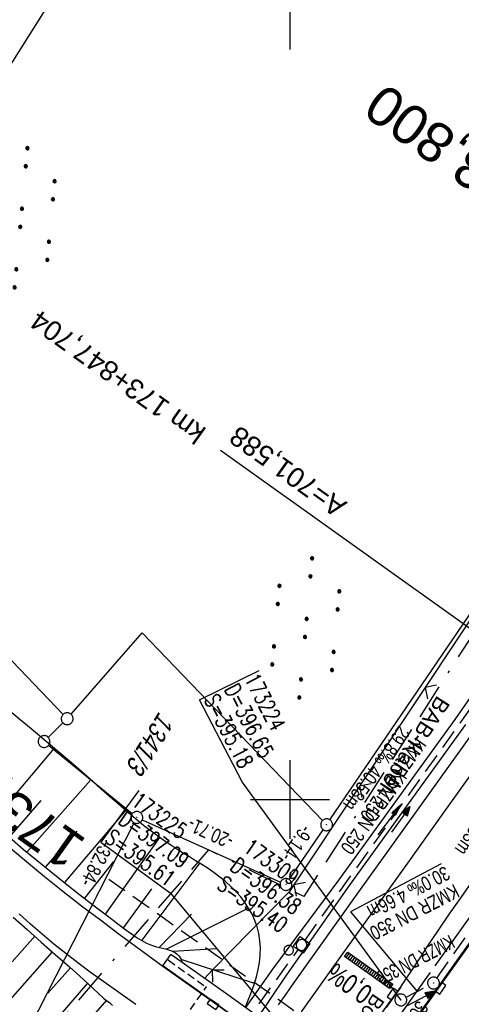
# Model space of a CAD drawing. Extents: x 508608 to 509338, y 452280 to 453218.
# Tile 12 of 31: x 508766 to 508822, y 452474 to 452599. Entities that reach past the tile are written whole.
import ezdxf
from ezdxf.enums import TextEntityAlignment as Align

# ---------------------------------------------------------------- set-up
doc = ezdxf.new("R2010")
doc.units = 0
doc.header["$LTSCALE"] = 10
doc.header["$MEASUREMENT"] = 0
for name, pattern in [('ACAD_ISO16W100', [73, 15, -6.5, 15, -6.5, 15, -7, 1, -7]), ('ACHSE', [5.5, 4, -0.5, 0.5, -0.5]), ('AUSGEZOGEN', [0]), ('LT00', [0]), ('LT17', [0.15, 0.1, -0.05]), ('STRICHLINIE2', [0.375, 0.25, -0.125])]:
    doc.linetypes.add(name, pattern=pattern)
doc.layers.get('0').update_dxf_attribs({"linetype": 'LT00'})
for name, color, linetype in [('--EK_FBR', 250, 'LT00'), ('--EK_Halt-Pfeil', 4, 'LT00'), ('--EK_Haltung', 7, 'STRICHLINIE2'), ('--EK_Haltung-Text', 140, 'LT00'), ('--EK_Schacht-Text', 5, 'LT00'), ('--EK_ST-93-1', 30, 'LT17'), ('--EL_DFK_AB_L', 21, 'LT00'), ('--EL_DFK_AB_P', 7, 'LT00'), ('--EL_Halt-Pfeil', 4, 'LT00'), ('--EL_Haltung', 182, 'STRICHLINIE2'), ('--EL_Haltung-Text', 182, 'LT00'), ('-AX-093', 35, 'ACHSE'), ('-EL-93-1', 250, 'LT00'), ('-QUE-40W', 11, 'Continuous'), ('ABSTAND', 8, 'LT00'), ('BAB-KABEL', 220, 'ACAD_ISO16W100'), ('BAB-KABEL_TEXT', 221, 'Continuous'), ('DFK_AB_L', 21, 'LT00'), ('DFK_AB_P', 7, 'LT00'), ('DFK_FLUR_NR', 250, 'LT00'), ('DFK_GZPKT', 250, 'LT00'), ('DFK_KATASTER', 250, 'LT00'), ('DFK_NUTZUNG', 250, 'LT00'), ('DFK_VERMPKT', 252, 'LT00'), ('PFEIL', 140, 'AUSGEZOGEN'), ('RINNE_TEXT', 11, 'Continuous'), ('V119_AFBR_BAB', 250, 'LT00'), ('V119_BOESCH', 250, 'LT00'), ('V119_BOSCHUNG', 250, 'LT00'), ('V119_BR_KAPPE', 30, 'LT00'), ('V119_BR_WID', 30, 'LT17'), ('V119_GRABEN', 250, 'LT00'), ('V119_H_BORD', 8, 'LT00'), ('V119_KA_MULD', 182, 'LT00'), ('V119_KA_PRUF', 182, 'LT00'), ('V119_LD_MARK', 250, 'LT00'), ('V119_RASTER', 250, 'LT00'), ('V119_SINKK', 182, 'LT00'), ('V119_ZAUN', 40, 'LT00')]:
    doc.layers.add(name, color=color, linetype=linetype)
doc.styles.add('Arial', font='ARIAL.TTF')
doc.styles.add('Beschrift', font='ARIAL.TTF')
doc.styles.add('Haltungsbeschriftung', font='ARIAL.TTF', dxfattribs={"width": 0.75})
doc.styles.add('schachtbeschriftung', font='romans.shx', dxfattribs={"width": 0.75, "height": 2})
doc.styles.get("Standard").update_dxf_attribs({"font": 'ARIAL.TTF'})

# ---------------------------------------------------------------- blocks, each defined once
blk = doc.blocks.new('SYMB7010')
at = {"color": 0, "linetype": 'ByBlock'}
for points in [[(-0.031408, 0.499213), (-0.093728, 0.49134), (-0.15457, 0.475719), (-0.212975, 0.452595), (-0.268021, 0.422333), (-0.31884, 0.385411), (-0.36463, 0.342411), (-0.40467, 0.29401), (-0.438329, 0.240973), (-0.465074, 0.184136), (-0.484486, 0.124395), (-0.496256, 0.062692), (-0.5002, 0)], [(-0.5002, 0), (-0.496256, -0.062692), (-0.484486, -0.124395), (-0.465075, -0.184136), (-0.438329, -0.240973), (-0.404671, -0.29401), (-0.36463, -0.342411), (-0.31884, -0.385411), (-0.268021, -0.422333), (-0.212975, -0.452595), (-0.154571, -0.475719), (-0.093728, -0.49134), (-0.031408, -0.499213), (0.031408, -0.499213)], [(0.5002, 0), (0.496256, 0.062692), (0.484485, 0.124395), (0.465074, 0.184136), (0.438329, 0.240973), (0.40467, 0.29401), (0.36463, 0.342411), (0.31884, 0.385411), (0.268021, 0.422333), (0.212975, 0.452595), (0.15457, 0.475719), (0.093728, 0.49134), (0.031408, 0.499213), (-0.031408, 0.499213)], [(0.031408, -0.499213), (0.093728, -0.491341), (0.15457, -0.475719), (0.212975, -0.452595), (0.268021, -0.422333), (0.31884, -0.385411), (0.36463, -0.342411), (0.404671, -0.294011), (0.438329, -0.240974), (0.465075, -0.184136), (0.484486, -0.124395), (0.496256, -0.062692), (0.500201, 0)]]:
    blk.add_lwpolyline(points, dxfattribs=at)
blk = doc.blocks.new('SYMB0003')
at = {"color": 0, "linetype": 'ByBlock'}
for p, q in [((-0.015712, 0), (0.010166, 0.012015)), ((0, -0.021257), (-0.015712, 0)), ((0.010166, 0.012015), (0, -0.021257))]:
    blk.add_line(p, q, dxfattribs=at)
for points in [[(-0.031395, 0.499013), (-0.093691, 0.491144), (-0.154509, 0.475528), (-0.21289, 0.452414), (-0.267913, 0.422164), (-0.318712, 0.385257), (-0.364484, 0.342274), (-0.404509, 0.293893), (-0.438154, 0.240877), (-0.464888, 0.184062), (-0.484292, 0.124345), (-0.496058, 0.062667), (-0.5, 0)], [(-0.5, 0), (-0.496058, -0.062667), (-0.484292, -0.124345), (-0.464888, -0.184062), (-0.438154, -0.240877), (-0.404509, -0.293893), (-0.364485, -0.342274), (-0.318712, -0.385257), (-0.267914, -0.422164), (-0.21289, -0.452414), (-0.154509, -0.475529), (-0.093691, -0.491144), (-0.031395, -0.499014), (0.031395, -0.499014)], [(0.5, 0), (0.496057, 0.062667), (0.484292, 0.124345), (0.464888, 0.184062), (0.438153, 0.240877), (0.404509, 0.293893), (0.364484, 0.342274), (0.318712, 0.385257), (0.267913, 0.422164), (0.21289, 0.452414), (0.154509, 0.475528), (0.093691, 0.491144), (0.031395, 0.499013), (-0.031395, 0.499013)], [(0.031395, -0.499014), (0.093691, -0.491144), (0.154509, -0.475529), (0.21289, -0.452414), (0.267914, -0.422164), (0.318712, -0.385257), (0.364485, -0.342274), (0.404509, -0.293893), (0.438154, -0.240877), (0.464889, -0.184062), (0.484292, -0.124345), (0.496058, -0.062667), (0.5, 0)]]:
    blk.add_lwpolyline(points, dxfattribs=at)
blk = doc.blocks.new('SYMB7110')
at = {"color": 0, "linetype": 'ByBlock'}
for p, q in [((-0.515, 0.392919), (-0.515, 0.367081)), ((-0.51, 0.362895), (-0.51, 0.397105)), ((-0.505, 0.399164), (-0.505, 0.360836)), ((-0.5, 0.360204), (-0.5, 0.399796)), ((-0.495, 0.399164), (-0.495, 0.360836)), ((-0.49, 0.362895), (-0.49, 0.397105)), ((-0.485, 0.392919), (-0.485, 0.367081)), ((-0.48, 0.379874), (-0.48, 0.380145)), ((-0.285, 0.392919), (-0.285, 0.367081)), ((-0.28, 0.362895), (-0.28, 0.397105)), ((-0.275, 0.399164), (-0.275, 0.360836)), ((-0.27, 0.360204), (-0.27, 0.399796)), ((-0.265, 0.399164), (-0.265, 0.360836)), ((-0.26, 0.362895), (-0.26, 0.397105)), ((-0.255, 0.392919), (-0.255, 0.367081)), ((-0.25, 0.379874), (-0.25, 0.380146)), ((0.255, 0.392919), (0.255, 0.367081)), ((0.26, 0.362895), (0.26, 0.397105)), ((0.265, 0.399164), (0.265, 0.360836)), ((0.27, 0.360204), (0.27, 0.399796)), ((0.275, 0.399164), (0.275, 0.360836)), ((0.28, 0.362895), (0.28, 0.397105)), ((0.285, 0.392919), (0.285, 0.367081)), ((0.29, 0.379874), (0.29, 0.380145)), ((0.485, 0.392919), (0.485, 0.367081)), ((0.49, 0.362895), (0.49, 0.397105)), ((0.495, 0.399164), (0.495, 0.360836)), ((0.5, 0.360204), (0.5, 0.399796)), ((0.505, 0.399164), (0.505, 0.360836)), ((0.51, 0.362895), (0.51, 0.397105)), ((0.515, 0.392919), (0.515, 0.367081)), ((0.52, 0.379874), (0.52, 0.380146)), ((-0.9, 0.012919), (-0.9, -0.012919)), ((-0.895, -0.017106), (-0.895, 0.017105)), ((-0.89, 0.019164), (-0.89, -0.019164)), ((-0.885, -0.019797), (-0.885, 0.019796)), ((-0.88, 0.019164), (-0.88, -0.019164)), ((-0.875, -0.017106), (-0.875, 0.017105)), ((-0.87, 0.012919), (-0.87, -0.012919)), ((-0.865, -0.000126), (-0.865, 0.000145)), ((-0.67, 0.012919), (-0.67, -0.012919)), ((-0.665, -0.017106), (-0.665, 0.017105)), ((-0.66, 0.019164), (-0.66, -0.019164)), ((-0.655, -0.019797), (-0.655, 0.019796)), ((-0.65, 0.019164), (-0.65, -0.019164)), ((-0.645, -0.017106), (-0.645, 0.017105)), ((-0.64, 0.012919), (-0.64, -0.012919)), ((-0.635, -0.000126), (-0.635, 0.000145)), ((-0.13, 0.012919), (-0.13, -0.012919)), ((-0.125, -0.017105), (-0.125, 0.017105)), ((-0.12, 0.019164), (-0.12, -0.019164)), ((-0.115, -0.019796), (-0.115, 0.019796)), ((-0.11, 0.019164), (-0.11, -0.019164)), ((-0.105, -0.017105), (-0.105, 0.017105)), ((-0.1, 0.012919), (-0.1, -0.012919)), ((-0.095, -0.000126), (-0.095, 0.000146)), ((0.1, 0.012919), (0.1, -0.012919)), ((0.105, -0.017105), (0.105, 0.017105)), ((0.11, 0.019164), (0.11, -0.019164)), ((0.115, -0.019796), (0.115, 0.019796)), ((0.12, 0.019164), (0.12, -0.019164)), ((0.125, -0.017105), (0.125, 0.017105)), ((0.13, 0.012919), (0.13, -0.012919)), ((0.135, -0.000126), (0.135, 0.000146)), ((0.64, 0.012919), (0.64, -0.012919)), ((0.645, -0.017105), (0.645, 0.017105)), ((0.65, 0.019164), (0.65, -0.019164)), ((0.655, -0.019796), (0.655, 0.019796)), ((0.66, 0.019164), (0.66, -0.019164)), ((0.665, -0.017105), (0.665, 0.017105)), ((0.67, 0.012919), (0.67, -0.012919)), ((0.675, -0.000126), (0.675, 0.000146)), ((0.87, 0.012919), (0.87, -0.012919)), ((0.875, -0.017105), (0.875, 0.017105)), ((0.88, 0.019164), (0.88, -0.019164)), ((0.885, -0.019796), (0.885, 0.019796)), ((0.89, 0.019164), (0.89, -0.019164)), ((0.895, -0.017105), (0.895, 0.017105)), ((0.9, 0.012919), (0.9, -0.012919)), ((0.905, -0.000126), (0.905, 0.000146)), ((-0.515, -0.367081), (-0.515, -0.392919)), ((-0.51, -0.397105), (-0.51, -0.362895)), ((-0.505, -0.360836), (-0.505, -0.399164)), ((-0.5, -0.399796), (-0.5, -0.360204)), ((-0.495, -0.360836), (-0.495, -0.399164)), ((-0.49, -0.397106), (-0.49, -0.362895)), ((-0.485, -0.367081), (-0.485, -0.392919)), ((-0.285, -0.367081), (-0.285, -0.392919)), ((-0.28, -0.397105), (-0.28, -0.362895)), ((-0.275, -0.360836), (-0.275, -0.399164)), ((-0.27, -0.399796), (-0.27, -0.360204)), ((-0.265, -0.360836), (-0.265, -0.399164)), ((-0.26, -0.397105), (-0.26, -0.362895)), ((-0.255, -0.367081), (-0.255, -0.392919)), ((0.255, -0.367081), (0.255, -0.392919)), ((0.26, -0.397105), (0.26, -0.362895)), ((0.265, -0.360836), (0.265, -0.399164)), ((0.27, -0.399796), (0.27, -0.360204)), ((0.275, -0.360836), (0.275, -0.399164)), ((0.28, -0.397105), (0.28, -0.362895)), ((0.285, -0.367081), (0.285, -0.392919)), ((0.485, -0.367081), (0.485, -0.392919)), ((0.49, -0.397105), (0.49, -0.362895)), ((0.495, -0.360836), (0.495, -0.399164)), ((0.5, -0.399796), (0.5, -0.360204)), ((0.505, -0.360836), (0.505, -0.399164)), ((0.51, -0.397105), (0.51, -0.362895)), ((0.515, -0.367081), (0.515, -0.392919)), ((-0.48, -0.380126), (-0.48, -0.379855)), ((-0.25, -0.380126), (-0.25, -0.379855)), ((0.29, -0.380126), (0.29, -0.379855)), ((0.52, -0.380126), (0.52, -0.379855))]:
    blk.add_line(p, q, dxfattribs=at)
for points in [[(-0.48, 0.38), (-0.481981, 0.388678), (-0.48753, 0.395637), (-0.49555, 0.399499), (-0.50445, 0.399499), (-0.51247, 0.395637), (-0.518019, 0.388678), (-0.52, 0.38), (-0.518019, 0.371322), (-0.51247, 0.364363), (-0.50445, 0.360501), (-0.49555, 0.360501), (-0.48753, 0.364363), (-0.481981, 0.371322), (-0.48, 0.38)], [(-0.25, 0.38), (-0.251981, 0.388678), (-0.25753, 0.395637), (-0.26555, 0.399499), (-0.27445, 0.399499), (-0.28247, 0.395637), (-0.288019, 0.388678), (-0.29, 0.38), (-0.288019, 0.371322), (-0.28247, 0.364363), (-0.27445, 0.360501), (-0.26555, 0.360501), (-0.25753, 0.364363), (-0.251981, 0.371322), (-0.25, 0.38)], [(0.29, 0.38), (0.288019, 0.388678), (0.28247, 0.395637), (0.27445, 0.399499), (0.26555, 0.399499), (0.25753, 0.395637), (0.251981, 0.388678), (0.25, 0.38), (0.251981, 0.371322), (0.25753, 0.364363), (0.26555, 0.360501), (0.27445, 0.360501), (0.28247, 0.364363), (0.288019, 0.371322), (0.29, 0.38)], [(0.52, 0.38), (0.518019, 0.388678), (0.51247, 0.395637), (0.50445, 0.399499), (0.495549, 0.399499), (0.48753, 0.395637), (0.481981, 0.388678), (0.48, 0.38), (0.481981, 0.371322), (0.48753, 0.364363), (0.495549, 0.360501), (0.50445, 0.360501), (0.51247, 0.364363), (0.518019, 0.371322), (0.52, 0.38)], [(-0.865, 0), (-0.866981, 0.008678), (-0.87253, 0.015637), (-0.88055, 0.019498), (-0.88945, 0.019498), (-0.89747, 0.015637), (-0.903019, 0.008678), (-0.905, 0)], [(-0.905, 0), (-0.903019, -0.008678), (-0.89747, -0.015637), (-0.88945, -0.019499), (-0.88055, -0.019499), (-0.87253, -0.015637), (-0.866981, -0.008678), (-0.865, 0)], [(-0.635, 0), (-0.636981, 0.008678), (-0.64253, 0.015637), (-0.65055, 0.019498), (-0.65945, 0.019498), (-0.66747, 0.015637), (-0.673019, 0.008678), (-0.675, 0)], [(-0.675, 0), (-0.673019, -0.008678), (-0.66747, -0.015637), (-0.65945, -0.019499), (-0.65055, -0.019499), (-0.64253, -0.015637), (-0.636981, -0.008678), (-0.635, 0)], [(-0.095, 0), (-0.096981, 0.008678), (-0.10253, 0.015637), (-0.11055, 0.019499), (-0.11945, 0.019499), (-0.12747, 0.015637), (-0.133019, 0.008678), (-0.135, 0)], [(-0.135, 0), (-0.133019, -0.008678), (-0.12747, -0.015637), (-0.11945, -0.019499), (-0.11055, -0.019499), (-0.10253, -0.015637), (-0.096981, -0.008678), (-0.095, 0)], [(0.135, 0), (0.133019, 0.008678), (0.12747, 0.015637), (0.11945, 0.019499), (0.11055, 0.019499), (0.10253, 0.015637), (0.096981, 0.008678), (0.095, 0)], [(0.095, 0), (0.096981, -0.008678), (0.10253, -0.015637), (0.11055, -0.019499), (0.11945, -0.019499), (0.12747, -0.015637), (0.133019, -0.008678), (0.135, 0)], [(0.675, 0), (0.673019, 0.008678), (0.66747, 0.015637), (0.65945, 0.019499), (0.65055, 0.019499), (0.64253, 0.015637), (0.636981, 0.008678), (0.635, 0)], [(0.635, 0), (0.636981, -0.008678), (0.64253, -0.015637), (0.65055, -0.019499), (0.65945, -0.019499), (0.66747, -0.015637), (0.673019, -0.008678), (0.675, 0)], [(0.905, 0), (0.903019, 0.008678), (0.89747, 0.015637), (0.88945, 0.019499), (0.88055, 0.019499), (0.87253, 0.015637), (0.866981, 0.008678), (0.865, 0)], [(0.865, 0), (0.866981, -0.008678), (0.87253, -0.015637), (0.88055, -0.019499), (0.88945, -0.019499), (0.89747, -0.015637), (0.903019, -0.008678), (0.905, 0)], [(-0.48, -0.38), (-0.481981, -0.371322), (-0.48753, -0.364363), (-0.49555, -0.360501), (-0.50445, -0.360501), (-0.51247, -0.364363), (-0.518019, -0.371322), (-0.52, -0.38), (-0.518019, -0.388678), (-0.51247, -0.395637), (-0.50445, -0.399499), (-0.49555, -0.399499), (-0.48753, -0.395637), (-0.481981, -0.388678), (-0.48, -0.38)], [(-0.25, -0.38), (-0.251981, -0.371322), (-0.25753, -0.364363), (-0.26555, -0.360501), (-0.27445, -0.360501), (-0.28247, -0.364363), (-0.288019, -0.371322), (-0.29, -0.38), (-0.288019, -0.388678), (-0.28247, -0.395637), (-0.27445, -0.399499), (-0.26555, -0.399499), (-0.25753, -0.395637), (-0.251981, -0.388678), (-0.25, -0.38)], [(0.29, -0.38), (0.288019, -0.371322), (0.28247, -0.364363), (0.27445, -0.360501), (0.26555, -0.360501), (0.25753, -0.364363), (0.251981, -0.371322), (0.25, -0.38), (0.251981, -0.388678), (0.25753, -0.395637), (0.26555, -0.399499), (0.27445, -0.399499), (0.28247, -0.395637), (0.288019, -0.388678), (0.29, -0.38)], [(0.52, -0.38), (0.518019, -0.371322), (0.51247, -0.364363), (0.50445, -0.360501), (0.495549, -0.360501), (0.48753, -0.364363), (0.481981, -0.371322), (0.48, -0.38), (0.481981, -0.388678), (0.48753, -0.395637), (0.495549, -0.399499), (0.50445, -0.399499), (0.51247, -0.395637), (0.518019, -0.388678), (0.52, -0.38)]]:
    blk.add_lwpolyline(points, dxfattribs=at)
blk = doc.blocks.new('SYMB0011')
at = {"color": 0, "linetype": 'ByBlock'}
for p, q in [((0.5, 0), (-0.5, 0)), ((0, 0.5), (0, -0.5))]:
    blk.add_line(p, q, dxfattribs=at)
blk = doc.blocks.new('SYMB0024')
at = {"color": 0, "linetype": 'ByBlock'}
for p, q in [((-0.5, 0.5), (0, 0)), ((0, 0), (0.5, 0.5))]:
    blk.add_line(p, q, dxfattribs=at)
blk = doc.blocks.new('Pfreil3')
at = {"layer": 'PFEIL'}
blk.add_hatch(color=256, dxfattribs=at).paths.add_polyline_path([(-1.55, 0.27), (-1.55, -0.27), (0, 0)])
for p, q in [((-1.55, 0), (-4.83, 0)), ((-1.55, -0.27), (-1.55, 0.27)), ((-1.55, 0.27), (0, 0)), ((0, 0), (-1.55, -0.27))]:
    blk.add_line(p, q, dxfattribs=at)
blk = doc.blocks.new('SYMB1210')
at = {"color": 0, "linetype": 'ByBlock'}
blk.add_line((0.018815, -0.179014), (0.055623, -0.17119), dxfattribs=at)
for points in [[(-0.2, -0.2), (-0.2, 0.2), (0.2, 0.2), (0.2, -0.2), (-0.2, -0.2)], [(0.018815, 0.179014), (-0.018815, 0.179014), (-0.055623, 0.17119), (-0.09, 0.155885), (-0.120444, 0.133766), (-0.145623, 0.105801), (-0.164438, 0.073213), (-0.176067, 0.037424), (-0.18, 0)], [(-0.18, 0), (-0.176067, -0.037424), (-0.164438, -0.073213), (-0.145623, -0.105801), (-0.120444, -0.133766), (-0.09, -0.155885), (-0.055623, -0.17119), (-0.018815, -0.179014), (0.018815, -0.179014)], [(0.18, 0), (0.176067, 0.037424), (0.164438, 0.073213), (0.145623, 0.105801), (0.120444, 0.133766), (0.09, 0.155885), (0.055623, 0.17119), (0.018815, 0.179014)], [(0.055623, -0.17119), (0.09, -0.155885), (0.120444, -0.133766), (0.145623, -0.105801), (0.164438, -0.073213), (0.176067, -0.037424), (0.18, 0)]]:
    blk.add_lwpolyline(points, dxfattribs=at)
blk = doc.blocks.new('SYMB0652')
at = {"color": 0, "linetype": 'ByBlock'}
blk.add_lwpolyline([(-0.15, -0.075), (0.15, -0.075), (0.15, 0.075), (-0.15, 0.075), (-0.15, -0.075)], dxfattribs=at)
blk = doc.blocks.new('SYMB0070')
at = {"color": 0, "linetype": 'ByBlock'}
for p, q in [((-0.5, 0), (0.2, 0)), ((0.5, 0), (0.2, 0.1)), ((0.2, 0.1), (0.2, 0)), ((0.468, 0), (0.21, 0.086)), ((0.21, 0.086), (0.21, -0.086)), ((0.21, -0.086), (0.468, 0)), ((0.22, -0.072), (0.437, 0)), ((0.23, -0.058), (0.405, 0)), ((0.24, -0.045), (0.374, 0)), ((0.342, 0), (0.25, 0.031)), ((0.25, 0.031), (0.25, -0.031)), ((0.25, -0.031), (0.342, 0)), ((0.26, -0.017), (0.31, 0)), ((0.27, -0.003), (0.279, 0))]:
    blk.add_line(p, q, dxfattribs=at)
for points in [[(0.2, 0), (0.2, -0.1), (0.5, 0)], [(0.437, 0), (0.22, 0.072), (0.22, -0.072)], [(0.405, 0), (0.23, 0.058), (0.23, -0.058)], [(0.374, 0), (0.24, 0.045), (0.24, -0.045)], [(0.31, 0), (0.26, 0.017), (0.26, -0.017)], [(0.279, 0), (0.27, 0.003), (0.27, -0.003)]]:
    blk.add_lwpolyline(points, dxfattribs=at)

msp = doc.modelspace()

# ---------------------------------------------------------------- hatches: boundary and pattern name
at = {"layer": '-QUE-40W'}
h = msp.add_hatch(dxfattribs=at)
h.set_pattern_fill('LT_0', color=256, scale=0.3, angle=234.5786, style=0, pattern_type=2)
h.set_pattern_definition([(234.5786102, (0.39873, -0.29907), (0.24447344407, -0.17387563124), [0.3])])
h.paths.add_polyline_path([(508807.3, 452480.68), (508813, 452476.63), (508812.6, 452476.06), (508806.89, 452480.11)])

# ---------------------------------------------------------------- linework, layer by layer
at = {"layer": '--EK_FBR'}
for points in [[(508798.52, 452473.99), (508799.48, 452475.35), (508800.44, 452476.7), (508808.72, 452488.31), (508823.42, 452508.84), (508837.9, 452529.12), (508852.73, 452549.86), (508866.6, 452569.24), (508880.93, 452589.59), (508895.48, 452610.58)], [(508794.34, 452471.43), (508783.87, 452478.87), (508778.36, 452482.92), (508775.97, 452484.7), (508773.59, 452486.5), (508771.24, 452488.34), (508768.91, 452490.2), (508766.61, 452492.09), (508764.33, 452494.02)], [(508780.46, 452474.05), (508774.68, 452478.15), (508773.11, 452479.3), (508771.58, 452480.48), (508770.07, 452481.7), (508768.59, 452482.95), (508767.14, 452484.23), (508765.7, 452485.53)]]:
    msp.add_lwpolyline(points, dxfattribs=at)
at = {"layer": '--EK_FBR', "color": 2}
for points in [[(508815.49, 452471.47), (508818.79, 452476.09), (508822.09, 452480.71), (508825.38, 452485.34), (508828.68, 452489.96), (508831.97, 452494.59), (508840.62, 452506.73), (508849.28, 452518.87), (508852.69, 452523.64), (508856.09, 452528.42), (508859.5, 452533.19), (508862.9, 452537.97), (508867.27, 452544.13), (508871.64, 452550.29), (508876.01, 452556.46), (508880.37, 452562.63), (508884.51, 452568.51), (508888.66, 452574.4), (508892.8, 452580.28), (508896.93, 452586.17), (508899.36, 452589.62), (508901.78, 452593.07), (508904.19, 452596.53), (508906.61, 452599.98)], [(508823.07, 452489.66), (508821.61, 452487.6), (508820.16, 452485.53), (508818.73, 452483.44), (508817.32, 452481.34), (508816.66, 452480.33), (508815.99, 452479.32), (508815.32, 452478.3), (508814.65, 452477.29), (508813.96, 452476.29), (508813.2, 452475.21), (508812.43, 452474.13), (508811.66, 452473.06)]]:
    msp.add_lwpolyline(points, dxfattribs=at)
at = {"layer": '--EK_Haltung'}
for p, q in [((508801.89, 452482.19), (508824.61, 452513.98)), ((508818.59, 452477.38), (508838.59, 452505.9)), ((508778.57, 452449.74), (508801.01, 452480.97)), ((508814.69, 452474.96), (508817.49, 452476.42))]:
    msp.add_line(p, q, dxfattribs=at)
at = {"layer": '--EK_Haltung-Text', "flags": 128}
msp.add_lwpolyline([(508819.12, 452491.84), (508807.66, 452485.77), (508816.09, 452475.69)], dxfattribs=at)
at = {"layer": '--EK_Schacht-Text', "flags": 128}
for points in [[(508814.02, 452474.62), (508793.92, 452502.23), (508788.51, 452512.62), (508796.08, 452516.34)], [(508780.86, 452501.16), (508776.04, 452494.61), (508784.81, 452488.18), (508805.72, 452463.16)]]:
    msp.add_lwpolyline(points, dxfattribs=at)
at = {"layer": '--EK_ST-93-1', "ltscale": 2.5}
msp.add_line((508809.66, 452466.74), (508777.04, 452489.89), dxfattribs=at)
at = {"layer": '--EL_DFK_AB_L'}
for p, q in [((508805.04, 452497.42), (508865.05, 452585.64)), ((508766, 452469.15), (508780.25, 452497.06)), ((508781.27, 452497.42), (508798.8, 452489.55)), ((508799.9, 452489.86), (508804.2, 452496.18))]:
    msp.add_line(p, q, dxfattribs=at)
at = {"layer": '--EL_Haltung'}
for p, q in [((508801.89, 452482.19), (508824.61, 452513.98)), ((508818.59, 452477.38), (508838.59, 452505.9)), ((508778.57, 452449.74), (508801.01, 452480.97)), ((508814.69, 452474.96), (508817.49, 452476.42))]:
    msp.add_line(p, q, dxfattribs=at)
at = {"layer": '-AX-093', "ltscale": 0.2}
msp.add_lwpolyline([(508907.61, 452604.95), (508898.75, 452592.22), (508889.85, 452579.51), (508880.92, 452566.83), (508871.95, 452554.17), (508862.97, 452541.53), (508853.97, 452528.89), (508844.96, 452516.26), (508840.01, 452509.33), (508828.64, 452493.4), (508822.96, 452485.44), (508817.28, 452477.47), (508811.61, 452469.49)], dxfattribs=at)
at = {"layer": '-EL-93-1'}
msp.add_line((508835.94, 452512.24), (508791.18, 452544.2), dxfattribs=at)
at = {"layer": '-QUE-40W', "flags": 128}
msp.add_lwpolyline([(508806.89, 452480.11), (508807.3, 452480.68), (508813, 452476.63), (508812.6, 452476.06), (508806.89, 452480.11)], dxfattribs=at)
at = {"layer": 'BAB-KABEL', "ltscale": 0.03, "flags": 128}
msp.add_lwpolyline([(509190.65, 453157.76), (509176.33, 453125.19), (509165.06, 453100.23), (509153.55, 453075.09), (509148.01, 453065.44), (509135.55, 453045.81), (509128.34, 453033.07), (509117.31, 453012), (509114.66, 453006.92), (509112.34, 453002.5), (509098.17, 452970.21), (509087.82, 452945.93), (509068.41, 452910.7), (509057.01, 452890.43), (509045.18, 452869.95), (509035.91, 452855), (509027.04, 452839.79), (508937.35, 452697.26), (508924.42, 452675.35), (508908.21, 452648.44), (508891.3, 452622.22), (508871.47, 452591.87), (508849.05, 452558.76), (508826.97, 452526.86), (508801.72, 452487.7), (508789.67, 452493.61), (508767.91, 452468.51), (508776.27, 452454.53), (508770.9, 452446.66), (508758.42, 452428.43), (508739.68, 452403.76), (508729.29, 452388.82), (508718.54, 452373.23), (508713.23, 452365.42)], dxfattribs=at)
at = {"layer": 'DFK_AB_L'}
for p, q in [((508805.04, 452497.42), (508865.05, 452585.64)), ((508766, 452469.15), (508780.25, 452497.06)), ((508781.27, 452497.42), (508798.8, 452489.55)), ((508799.9, 452489.86), (508804.2, 452496.18))]:
    msp.add_line(p, q, dxfattribs=at)
at = {"layer": 'DFK_KATASTER'}
for p, q in [((508758.24, 452582.9), (508826.28, 452691.22)), ((508771.25, 452510.77), (508748.99, 452533.97)), ((508772.26, 452510.8), (508781.27, 452521.11)), ((508781.27, 452521.11), (508804.1, 452497.34)), ((508769.37, 452507.87), (508771.24, 452509.7)), ((508780.01, 452498.2), (508769.42, 452506.86))]:
    msp.add_line(p, q, dxfattribs=at)
at = {"layer": 'V119_AFBR_BAB'}
for points in [[(508798.52, 452473.99), (508799.48, 452475.35), (508800.44, 452476.7), (508808.72, 452488.31), (508823.42, 452508.84), (508837.9, 452529.12), (508852.73, 452549.86), (508866.6, 452569.24), (508880.93, 452589.59), (508895.48, 452610.58)], [(508794.34, 452471.43), (508783.87, 452478.87), (508778.36, 452482.92), (508775.97, 452484.7), (508773.59, 452486.5), (508771.24, 452488.34), (508768.91, 452490.2), (508766.61, 452492.09), (508764.33, 452494.02)], [(508780.46, 452474.05), (508774.68, 452478.15), (508773.11, 452479.3), (508771.58, 452480.48), (508770.07, 452481.7), (508768.59, 452482.95), (508767.14, 452484.23), (508765.7, 452485.53)]]:
    msp.add_lwpolyline(points, dxfattribs=at)
at = {"layer": 'V119_AFBR_BAB', "color": 0}
for points in [[(508815.49, 452471.47), (508818.79, 452476.09), (508822.09, 452480.71), (508825.38, 452485.34), (508828.68, 452489.96), (508831.97, 452494.59), (508840.62, 452506.73), (508849.28, 452518.87), (508852.69, 452523.64), (508856.09, 452528.42), (508859.5, 452533.19), (508862.9, 452537.97), (508867.27, 452544.13), (508871.64, 452550.29), (508876.01, 452556.46), (508880.37, 452562.63), (508884.51, 452568.51), (508888.66, 452574.4), (508892.8, 452580.28), (508896.93, 452586.17), (508899.36, 452589.62), (508901.78, 452593.07), (508904.19, 452596.53), (508906.61, 452599.98)], [(508823.07, 452489.66), (508821.61, 452487.6), (508820.16, 452485.53), (508818.73, 452483.44), (508817.32, 452481.34), (508816.66, 452480.33), (508815.99, 452479.32), (508815.32, 452478.3), (508814.65, 452477.29), (508813.96, 452476.29), (508813.2, 452475.21), (508812.43, 452474.13), (508811.66, 452473.06)]]:
    msp.add_lwpolyline(points, dxfattribs=at)
at = {"layer": 'V119_BOESCH'}
for points in [[(508794.33, 452473.68), (508794.53, 452474.16), (508794.87, 452475), (508795.19, 452475.84), (508795.49, 452476.69), (508795.74, 452477.56), (508795.96, 452478.46), (508796.11, 452479.37), (508796.21, 452480.29), (508796.24, 452481.2), (508796.18, 452482.12), (508796.05, 452483.02), (508795.83, 452483.86), (508795.54, 452484.67), (508795.18, 452485.47), (508794.75, 452486.23), (508794.27, 452486.96), (508793.74, 452487.66), (508793.17, 452488.32), (508792.51, 452488.98), (508791.83, 452489.6), (508791.11, 452490.18), (508790.37, 452490.73), (508789.61, 452491.25), (508788.83, 452491.76), (508788.04, 452492.25), (508787.25, 452492.74), (508786.45, 452493.22), (508785.66, 452493.71), (508784.88, 452494.21), (508783.71, 452495.01), (508782.57, 452495.85), (508781.45, 452496.71), (508780.36, 452497.6), (508779.28, 452498.52), (508778.21, 452499.44), (508777.15, 452500.38), (508776.09, 452501.32), (508775.03, 452502.27), (508773.97, 452503.21), (508772.63, 452504.37), (508771.28, 452505.53), (508769.92, 452506.67), (508768.55, 452507.81), (508767.19, 452508.95), (508765.82, 452510.09), (508764.47, 452511.24)], [(508764.46, 452495.21), (508766.2, 452493.72), (508767.96, 452492.26), (508769.73, 452490.82), (508771.53, 452489.39), (508773.34, 452487.97), (508775.18, 452486.55), (508777.04, 452485.14), (508778.92, 452483.72), (508779.48, 452483.3), (508780.05, 452482.89), (508780.63, 452482.5), (508781.21, 452482.13), (508781.82, 452481.81), (508782.44, 452481.54), (508783.08, 452481.33), (508783.45, 452481.24), (508783.83, 452481.16), (508784.21, 452481.08), (508784.58, 452480.98), (508784.96, 452480.85), (508785.24, 452480.73), (508785.5, 452480.57), (508785.74, 452480.39), (508785.94, 452480.17), (508786.08, 452479.95), (508786.19, 452479.72), (508786.29, 452479.47)], [(508764.93, 452485.12), (508766.7, 452483.53), (508768.48, 452481.94), (508770.27, 452480.37), (508772.06, 452478.79), (508773.85, 452477.22), (508776.39, 452474.85), (508776.77, 452474.55), (508777.16, 452474.24), (508777.53, 452473.92)]]:
    msp.add_lwpolyline(points, dxfattribs=at)
at = {"layer": 'V119_BOSCHUNG'}
for p, q in [((508770.12, 452506.5), (508762.23, 452497.17)), ((508774.76, 452502.51), (508766.67, 452493.33)), ((508768.44, 452499.88), (508764.43, 452495.23)), ((508779.17, 452498.61), (508771.42, 452489.47)), ((508772.99, 452495.97), (508768.99, 452491.42)), ((508783.46, 452495.2), (508776.57, 452485.49)), ((508777.63, 452492.16), (508773.96, 452487.49)), ((508788.56, 452491.96), (508781.22, 452482.17)), ((508782.43, 452488.67), (508778.9, 452483.77)), ((508787.53, 452485.5), (508783.4, 452481.25)), ((508794.74, 452486.25), (508784.33, 452481.05)), ((508767.66, 452482.68), (508764.8, 452479.46)), ((508769.89, 452480.7), (508764.23, 452474.29)), ((508790.69, 452481.07), (508785.16, 452480.77)), ((508795.48, 452476.69), (508786.19, 452479.73)), ((508772.17, 452478.69), (508769.3, 452475.49)), ((508774.35, 452476.75), (508768.67, 452470.18)), ((508776.74, 452474.58), (508773.84, 452471.24))]:
    msp.add_line(p, q, dxfattribs=at)
at = {"layer": 'V119_BR_KAPPE'}
msp.add_line((508783.9, 452478.94), (508784.89, 452480.38), dxfattribs=at)
for points in [[(508832.19, 452446.8), (508829.18, 452448.94), (508826.16, 452451.09), (508823.15, 452453.24), (508820.13, 452455.38), (508817.21, 452457.45), (508814.28, 452459.52), (508811.36, 452461.6), (508808.43, 452463.67), (508805.14, 452466), (508801.86, 452468.33), (508798.57, 452470.67), (508795.29, 452473), (508791.82, 452475.46), (508788.36, 452477.92), (508784.89, 452480.38)], [(508831.19, 452445.38), (508827.16, 452448.24), (508823.14, 452451.09), (508819.11, 452453.95), (508816.21, 452456), (508813.32, 452458.06), (508810.42, 452460.12), (508807.52, 452462.18), (508804.89, 452464.04), (508802.26, 452465.9), (508799.63, 452467.76), (508796.99, 452469.62), (508794.36, 452471.48), (508791.75, 452473.34), (508789.13, 452475.21), (508786.52, 452477.07), (508783.9, 452478.94)]]:
    msp.add_lwpolyline(points, dxfattribs=at)
at = {"layer": 'V119_BR_WID'}
for p in [(508784.6, 452479.64), (508784.77, 452469.73)]:
    msp.add_line(p, (508789.38, 452476.25), dxfattribs=at)
at = {"layer": 'V119_GRABEN'}
for points in [[(508794.39, 452473.64), (508797.83, 452478.51), (508806.15, 452489.78), (508820.9, 452510.12), (508835.57, 452531.17)], [(508796, 452472.49), (508799.3, 452477.37), (508807.52, 452489.12), (508822.27, 452509.48)]]:
    msp.add_lwpolyline(points, dxfattribs=at)
at = {"layer": 'V119_H_BORD'}
msp.add_line((508814.05, 452476.23), (508813.96, 452476.29), dxfattribs=at)
for points in [[(508815.41, 452471.57), (508818.16, 452475.41), (508820.9, 452479.26), (508823.64, 452483.1)], [(508812.19, 452473.66), (508813.12, 452474.95), (508814.05, 452476.23)]]:
    msp.add_lwpolyline(points, dxfattribs=at)
at = {"layer": 'V119_LD_MARK'}
msp.add_lwpolyline([(508801.45, 452473.1), (508805.93, 452479.38), (508810.4, 452485.66), (508814.89, 452491.94), (508819.37, 452498.21), (508823.86, 452504.48), (508828.35, 452510.76), (508832.83, 452517.03), (508837.32, 452523.3), (508841.81, 452529.57), (508846.29, 452535.85), (508850.77, 452542.13), (508855.24, 452548.41), (508860.01, 452555.12), (508864.78, 452561.84), (508869.53, 452568.56), (508874.28, 452575.29), (508879.02, 452582.03), (508883.75, 452588.77), (508888.46, 452595.52), (508893.17, 452602.28)], dxfattribs=at)
at = {"layer": 'V119_RASTER'}
for p, q in [((508800, 452595), (508800, 452605)), ((508800, 452495), (508800, 452505)), ((508795, 452500), (508805, 452500))]:
    msp.add_line(p, q, dxfattribs=at)
at = {"layer": 'V119_ZAUN'}
for p, q in [((508825.4, 452526.69), (508817.1, 452514.2)), ((508817.1, 452514.2), (508808.8, 452501.71)), ((508808.8, 452501.71), (508800.49, 452489.21)), ((508790.15, 452478.37), (508789.16, 452477.35))]:
    msp.add_line(p, q, dxfattribs=at)
msp.add_lwpolyline([(508800.49, 452489.21), (508799.92, 452488.36), (508790.15, 452478.37)], dxfattribs=at)

# ---------------------------------------------------------------- block references
at = {"layer": '--EK_Halt-Pfeil', "yscale": 4, "zscale": 4}
for p, xscale, rotation in [((508814.06, 452497.5), 4.000000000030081, 54.43847000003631), ((508816.55, 452474.8), 4.000000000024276, 27.37921999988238)]:
    msp.add_blockref('SYMB0070', p, dxfattribs=dict(at, xscale=xscale, rotation=rotation))
at = {"layer": '--EL_DFK_AB_P', "xscale": 1.500000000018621, "yscale": 1.5, "zscale": 1.5, "rotation": 264.7377099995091}
for p in [(508780.59, 452497.73), (508804.62, 452496.8), (508799.48, 452489.24)]:
    msp.add_blockref('SYMB0003', p, dxfattribs=at)
at = {"layer": '--EL_Halt-Pfeil', "yscale": 4, "zscale": 4}
for p, xscale, rotation in [((508814.06, 452497.5), 4.000000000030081, 54.43847000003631), ((508816.55, 452474.8), 4.000000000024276, 27.37921999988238)]:
    msp.add_blockref('SYMB0070', p, dxfattribs=dict(at, xscale=xscale, rotation=rotation))
at = {"layer": 'DFK_AB_P', "xscale": 1.500000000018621, "yscale": 1.5, "zscale": 1.5, "rotation": 264.7377099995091}
for p in [(508780.59, 452497.73), (508804.62, 452496.8), (508799.48, 452489.24)]:
    msp.add_blockref('SYMB0003', p, dxfattribs=at)
at = {"layer": 'DFK_GZPKT', "xscale": 1.500000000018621, "yscale": 1.5, "zscale": 1.5, "rotation": 264.7377099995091}
for p in [(508771.77, 452510.23), (508768.84, 452507.34)]:
    msp.add_blockref('SYMB7010', p, dxfattribs=at)
at = {"layer": 'DFK_NUTZUNG', "xscale": 9.999999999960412, "yscale": 10, "zscale": 10, "rotation": 264.7377000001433}
for p in [(508765.93, 452573.67), (508801.98, 452521.73)]:
    msp.add_blockref('SYMB7110', p, dxfattribs=at)
at = {"layer": 'DFK_VERMPKT', "xscale": 1.200000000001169, "yscale": 1.200000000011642, "zscale": 1.2, "rotation": 264.7377100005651}
msp.add_blockref('SYMB7010', (508799.82, 452480.92), dxfattribs=at)
at = {"layer": 'PFEIL', "rotation": 53.16310180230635}
msp.add_blockref('Pfreil3', (508814.01, 452499.38), dxfattribs=at)
at = {"layer": 'V119_BR_WID', "xscale": 0.1, "yscale": 0.1, "zscale": 0.1, "rotation": 238.28581}
for p in [(508784.6, 452479.64), (508789.38, 452476.25)]:
    msp.add_blockref('SYMB0011', p, dxfattribs=at)
at = {"layer": 'V119_KA_MULD', "xscale": 3.799999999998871, "yscale": 3.80000000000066, "zscale": 3.8, "rotation": 235.0370913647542}
msp.add_blockref('SYMB1210', (508801.45, 452481.58), dxfattribs=at)
at = {"layer": 'V119_KA_PRUF', "xscale": 1.5, "yscale": 1.5, "zscale": 1.5, "rotation": 238.28581}
for p in [(508818.16, 452476.76), (508814.02, 452474.62)]:
    msp.add_blockref('SYMB0003', p, dxfattribs=at)
at = {"layer": 'V119_SINKK', "zscale": 4.5}
for p, xscale, yscale, rotation in [((508819.07, 452476.08), 4.499999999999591, 4.499999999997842, 233.9999999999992), ((508812.95, 452475.37), 4.50000000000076, 4.499999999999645, 234.4999999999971), ((508790.25, 452474.06), 4.500000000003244, 4.500000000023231, 324.5826421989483)]:
    msp.add_blockref('SYMB0652', p, dxfattribs=dict(at, xscale=xscale, yscale=yscale, rotation=rotation))
at = {"layer": 'V119_ZAUN', "xscale": 2.1, "yscale": 2.1, "zscale": 2.1}
for p, rotation in [((508817.1, 452514.2), 236.39355), ((508808.8, 452501.71), 236.39355), ((508800.49, 452489.21), 236.39355), ((508790.15, 452478.37), 225.6178)]:
    msp.add_blockref('SYMB0024', p, dxfattribs=dict(at, rotation=rotation))

# ---------------------------------------------------------------- texts
at = {"layer": '--EK_Haltung-Text', "style": 'Haltungsbeschriftung', "width": 0.75}
for s, rotation, p in [('29.8‰ 40.58m', -125.5615, (508813.82, 452509.47)), ('KMZR DN 250', -125.5615, (508815.9, 452507.99)), ('31.9‰ 36.33m', -125.0475, (508827.88, 452503.87)), ('30.0‰ 4.66m', -152.6208, (508819.61, 452491.63)), ('KMZR DN 350', -152.6208, (508820.79, 452489.36)), ('30.4‰ 14.16m', -125.9112, (508816.18, 452474.65))]:
    msp.add_text(s, height=1.8, rotation=rotation, dxfattribs=at).set_placement(p)
at = {"layer": '--EK_Schacht-Text', "style": 'schachtbeschriftung', "width": 0.75}
for s, rotation, p in [('173224', -62.6208, (508794.16, 452515.32)), ('D=396.65', -62.6208, (508791.6, 452513.99)), ('S=395.18', -62.6208, (508789.05, 452512.67)), ('173225', -35.9112, (508779.78, 452499.41)), ('D=397.09', -35.9112, (508778.09, 452497.08)), ('S=395.61', -35.9112, (508776.4, 452494.75)), ('173309', -35.5615, (508793.94, 452493.53)), ('D=396.38', -35.5615, (508792.26, 452491.18)), ('S=395.40', -35.5615, (508790.59, 452488.84))]:
    msp.add_text(s, height=2, rotation=rotation, dxfattribs=at).set_placement(p)
at = {"layer": '--EK_ST-93-1', "style": 'Beschrift'}
for s, rotation, p in [('173,800', -215.3924, (508831.01, 452574.24)), ('173,900', -215.3672, (508772.96, 452492.78))]:
    msp.add_text(s, height=5, rotation=rotation, dxfattribs=at).set_placement(p, align=Align.MIDDLE_LEFT)
at = {"layer": '--EL_Haltung-Text', "style": 'Haltungsbeschriftung'}
for s, rotation, width, p in [('KMZR DN 250', -125.5615, 0.75, (508813.43, 452503.87)), ('KMZR DN 350', -152.6208, 0.65, (508820.19, 452482.93))]:
    msp.add_text(s, height=1.8, rotation=rotation, dxfattribs=dict(at, width=width)).set_placement(p)
at = {"layer": '-EL-93-1', "style": 'Arial'}
msp.add_text('   km 173+847,704', height=2.5, rotation=144.4745, dxfattribs=at).set_placement((508791.18, 452544.2), align=Align.MIDDLE_LEFT)
msp.add_text('A=701,588', height=2.5, rotation=144.4745, dxfattribs=at).set_placement((508792.05, 452545.42), align=Align.TOP_RIGHT)
at = {"layer": '-QUE-40W', "style": 'Beschrift', "width": 0.75}
msp.add_text('0,0%', height=2.5, rotation=144.5786, dxfattribs=at).set_placement((508810.64, 452475.98))
at = {"layer": 'ABSTAND', "width": 0.75}
for s, rotation, p in [(' -20.71-', -204.2026, (508793.47, 452495.13)), (' -9.14-', -124.2099, (508801.83, 452497.38)), (' -32.84-', -117.041, (508776.31, 452495.32))]:
    msp.add_text(s, height=1.8, rotation=rotation, dxfattribs=at).set_placement(p)
at = {"layer": 'BAB-KABEL_TEXT', "insert": (508814.94, 452507.55), "char_height": 2, "attachment_point": 8, "rotation": 237.1876, "style": 'Beschrift'}
msp.add_mtext('BAB-Kabel', dxfattribs=at)
at = {"layer": 'DFK_FLUR_NR', "oblique": 13.754, "width": 0.75}
msp.add_text('1341/3', height=2.5, rotation=238.2858, dxfattribs=at).set_placement((508783.43, 452511.24))
at = {"layer": 'RINNE_TEXT', "insert": (508812.06, 452474.54), "char_height": 1.8, "attachment_point": 1, "rotation": 235.432, "style": 'Arial'}
msp.add_mtext('Bordrinne', dxfattribs=at)

doc.saveas('drawing.dxf')
